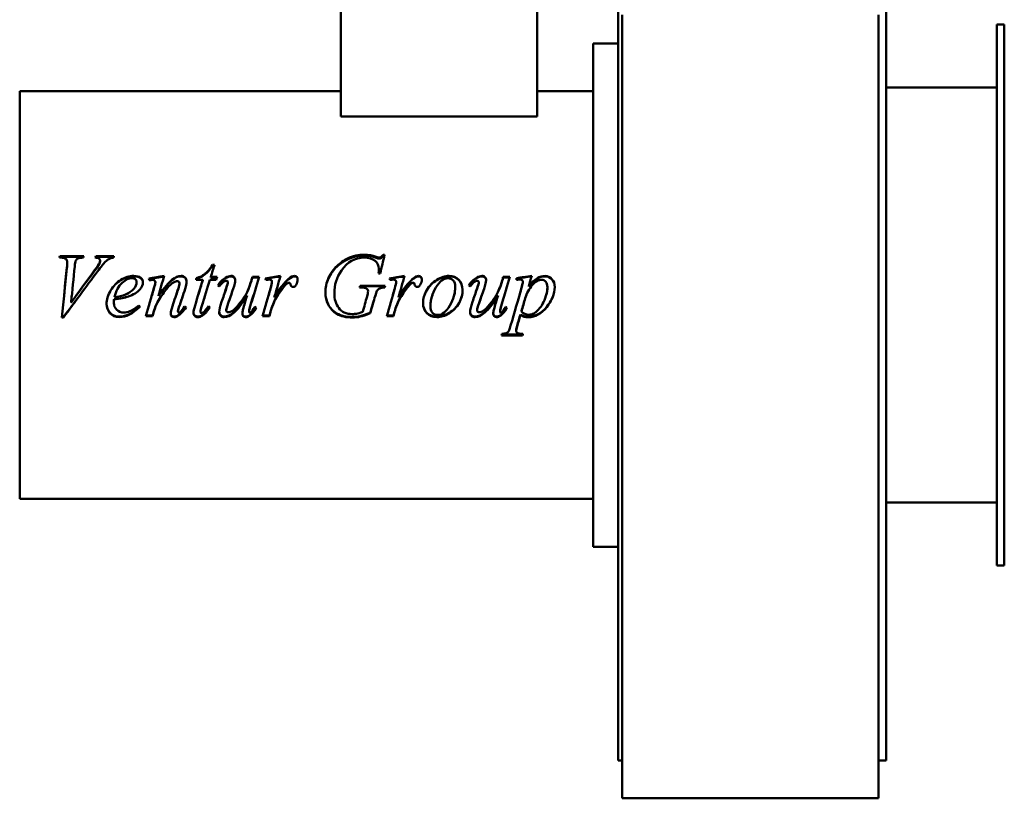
# Model space of a CAD drawing. Header units: millimetres. Extents: x 224 to 616, y 64 to 531.
# Tile 1 of 2: x 224 to 616, y 64 to 373. Entities that reach past the tile are written whole.
import ezdxf

# ---------------------------------------------------------------- set-up
doc = ezdxf.new("R2010")
doc.units = ezdxf.units.MM
doc.header["$LTSCALE"] = 2
doc.layers.add('Widoczne (ISO)', color=7, linetype='Continuous', lineweight=50)

msp = doc.modelspace()

# ---------------------------------------------------------------- linework, layer by layer
at = {"layer": 'Widoczne (ISO)'}
for p, q in [((462.25, 396), (462.25, 78.5)), ((568.75, 397.41), (568.75, 78.5)), ((351.95, 334.5), (351.95, 382)), ((429.95, 334.5), (429.95, 382)), ((463.75, 259), (463.75, 374.84)), ((565.75, 259), (565.75, 374.84)), ((612.75, 371), (612.75, 156)), ((612.75, 371), (615.75, 371)), ((615.75, 371), (615.75, 156)), ((452.25, 363.5), (452.25, 163.5)), ((452.25, 363.5), (462.25, 363.5)), ((568.75, 346), (612.75, 346)), ((224.25, 344.5), (224.25, 182.5)), ((351.95, 344.5), (224.25, 344.5)), ((452.25, 344.5), (429.95, 344.5)), ((429.95, 334.5), (351.95, 334.5)), ((240.69, 278.37), (240.04, 278.37)), ((240.22, 279.01), (249.71, 279.01)), ((240.22, 278.62), (240.22, 279.01)), ((240.22, 278.62), (249.59, 278.62)), ((254.53, 279.01), (261.73, 279.01)), ((254.53, 278.62), (254.53, 279.01)), ((254.53, 278.62), (261.62, 278.62)), ((365.93, 278.32), (365.93, 278.7)), ((368.71, 279.54), (369.36, 279.54)), ((368.71, 279.15), (368.71, 279.54)), ((368.71, 279.15), (369.26, 279.15)), ((243.14, 276.21), (243.14, 276.54)), ((255.99, 275.87), (255.99, 276.19)), ((256.24, 276.8), (256.24, 277.14)), ((300.91, 275.49), (301.69, 275.49)), ((300.91, 275.19), (300.91, 275.49)), ((300.91, 275.19), (301.6, 275.19)), ((294.53, 270.1), (294.53, 270.27)), ((300.26, 270.7), (302.71, 270.7)), ((300.26, 270.52), (300.26, 270.7)), ((300.26, 270.52), (302.66, 270.52)), ((306.08, 270.18), (306.08, 270.35)), ((316.77, 270.7), (319.46, 270.7)), ((316.77, 270.52), (316.77, 270.7)), ((316.77, 270.52), (319.4, 270.52)), ((367.57, 272.07), (366.93, 272.07)), ((367.08, 273.75), (367.08, 274.01)), ((405.83, 270.18), (405.83, 270.35)), ((416.51, 270.7), (419.2, 270.7)), ((416.51, 270.52), (416.51, 270.7)), ((416.51, 270.52), (419.15, 270.52)), ((421.79, 270.21), (421.79, 269.53)), ((270.75, 268.44), (270.75, 268.57)), ((278.2, 268.46), (278.2, 268.59)), ((287.79, 268.12), (287.79, 268.24)), ((297.06, 269.57), (294.36, 269.57)), ((297.06, 269.42), (297.06, 269.57)), ((302.42, 269.57), (299.91, 269.57)), ((307.04, 268.54), (307.04, 268.67)), ((316.36, 269.09), (316.36, 269.23)), ((324.57, 268.69), (324.57, 268.82)), ((359.89, 266.47), (359.4, 266.47)), ((359.59, 267.16), (369.55, 267.16)), ((359.59, 267.07), (359.59, 267.16)), ((359.59, 267.07), (369.53, 267.07)), ((373.93, 268.69), (373.93, 268.82)), ((406.79, 268.54), (406.79, 268.67)), ((416.1, 269.09), (416.1, 269.23)), ((424.34, 268.52), (424.34, 268.65)), ((426.65, 266.95), (426.65, 267.04)), ((266.28, 263.67), (266.28, 263.67)), ((267.46, 262.94), (267.46, 262.93)), ((277.63, 266.13), (277.63, 266.2)), ((279.4, 263.15), (279.4, 263.14)), ((314.69, 263.28), (314.69, 263.28)), ((324, 266.04), (324, 266.1)), ((365.36, 262.37), (365.36, 262.34)), ((373.36, 266.04), (373.36, 266.1)), ((374.93, 262.85), (374.92, 262.86)), ((374.93, 262.86), (374.93, 262.87)), ((414.44, 263.28), (414.44, 263.28)), ((261.69, 260.4), (261.69, 260.32)), ((261.79, 261.83), (261.79, 261.79)), ((296.69, 259.27), (296.69, 259.16)), ((324.97, 259.84), (324.97, 259.75)), ((374.32, 259.84), (374.32, 259.75)), ((425.28, 262.29), (425.28, 262.26)), ((463.75, 259), (463.75, 63.5)), ((565.75, 259), (565.75, 63.5)), ((241.67, 254.57), (241.02, 254.57)), ((241.67, 254.79), (241.05, 254.79)), ((241.67, 254.79), (241.67, 254.57)), ((277.08, 255.12), (274.44, 255.12)), ((277.08, 255.32), (274.5, 255.32)), ((277.08, 255.32), (277.08, 255.12)), ((277.95, 258.16), (277.95, 258.03)), ((287.18, 257.23), (287.18, 257.07)), ((296.1, 257.02), (296.1, 256.85)), ((296.93, 255.53), (296.93, 255.33)), ((306.4, 257.57), (306.4, 257.42)), ((315.5, 257.15), (315.5, 256.99)), ((315.75, 255.51), (315.75, 255.31)), ((323.55, 255.12), (320.85, 255.12)), ((323.55, 255.32), (320.91, 255.32)), ((323.55, 255.32), (323.55, 255.12)), ((324.12, 257.5), (324.12, 257.34)), ((363.59, 256.47), (363.59, 256.29)), ((372.91, 255.12), (370.2, 255.12)), ((372.91, 255.32), (370.26, 255.32)), ((372.91, 255.32), (372.91, 255.12)), ((373.48, 257.5), (373.48, 257.34)), ((406.14, 257.57), (406.14, 257.42)), ((415.24, 257.15), (415.24, 256.99)), ((415.5, 255.51), (415.5, 255.31)), ((423.36, 255.76), (423.36, 255.57)), ((423.77, 257.13), (423.77, 256.97)), ((424.18, 247.46), (415.85, 247.46)), ((424.18, 247.86), (415.96, 247.86)), ((421.65, 249.66), (421.65, 249.31)), ((424.18, 247.86), (424.18, 247.46)), ((452.25, 182.5), (224.25, 182.5)), ((568.75, 181), (612.75, 181)), ((452.25, 163.5), (462.25, 163.5)), ((612.75, 156), (615.75, 156)), ((463.75, 78.5), (462.25, 78.5)), ((565.75, 78.5), (568.75, 78.5)), ((463.75, 63.5), (465.25, 63.5)), ((465.25, 63.5), (465.25, 63.5)), ((466.25, 63.5), (465.25, 63.5)), ((466.25, 63.5), (563.25, 63.5)), ((564.25, 63.5), (563.25, 63.5)), ((564.25, 63.5), (565.75, 63.5))]:
    msp.add_line(p, q, dxfattribs=at)
for points in [[(240.04, 278.37), (240.1, 278.58), (240.16, 278.79), (240.22, 279.01)], [(240.15, 278.37), (240.17, 278.45), (240.2, 278.54), (240.22, 278.62)], [(249.71, 279.01), (249.65, 278.79), (249.58, 278.58), (249.51, 278.37)], [(254.32, 278.37), (254.39, 278.58), (254.46, 278.79), (254.53, 279.01)], [(254.44, 278.36), (254.47, 278.45), (254.5, 278.54), (254.53, 278.62)], [(261.55, 278.37), (260.98, 278.32), (260.52, 278.21), (260.18, 278.04)], [(261.73, 279.01), (261.67, 278.79), (261.61, 278.58), (261.55, 278.37)], [(361.26, 278.37), (357.55, 278.37), (354.51, 276.69), (352.16, 273.27)], [(354.61, 278.04), (356.73, 279.05), (358.95, 279.54), (361.26, 279.54)], [(354.61, 277.68), (356.73, 278.66), (358.95, 279.15), (361.26, 279.15)], [(361.26, 279.54), (362.97, 279.54), (364.53, 279.26), (365.93, 278.7)], [(361.26, 279.15), (362.97, 279.15), (364.53, 278.87), (365.93, 278.32)], [(365.93, 278.7), (366.49, 278.48), (366.9, 278.37), (367.16, 278.37)], [(365.93, 278.32), (366.49, 278.11), (366.9, 278), (367.16, 278)], [(369.36, 279.54), (368.76, 277.07), (368.17, 274.58), (367.57, 272.07)], [(241.02, 254.57), (241.68, 261.19), (242.34, 267.9), (243, 274.5)], [(241.91, 263.5), (242.28, 267.09), (242.64, 270.68), (243, 274.23)], [(243, 274.5), (243.1, 275.51), (243.14, 276.19), (243.14, 276.54)], [(243, 274.23), (243.1, 275.21), (243.14, 275.87), (243.14, 276.21)], [(246.12, 274.85), (245.65, 270.12), (245.17, 265.34), (244.69, 260.57)], [(246.48, 277.04), (246.36, 276.78), (246.24, 276.05), (246.12, 274.85)], [(254.06, 273.33), (255.08, 274.71), (255.72, 275.66), (255.99, 276.19)], [(254.06, 273.09), (255.08, 274.43), (255.72, 275.36), (255.99, 275.87)], [(255.99, 276.19), (256.16, 276.55), (256.24, 276.86), (256.24, 277.14)], [(255.99, 275.87), (256.16, 276.23), (256.24, 276.53), (256.24, 276.8)], [(301.69, 275.49), (301.21, 273.9), (300.74, 272.3), (300.26, 270.7)], [(255.18, 272.9), (250.68, 266.82), (246.17, 260.66), (241.67, 254.57)], [(244.69, 260.57), (247.82, 264.83), (250.94, 269.1), (254.06, 273.33)], [(246.84, 263.5), (249.25, 266.71), (251.66, 269.91), (254.06, 273.09)], [(275.59, 270.02), (277.63, 270.38), (279.66, 270.75), (281.69, 271.11)], [(275.63, 269.86), (277.63, 270.21), (279.63, 270.56), (281.63, 270.91)], [(281.69, 271.11), (280.93, 268.46), (280.16, 265.8), (279.4, 263.14)], [(294.36, 269.57), (294.42, 269.8), (294.48, 270.04), (294.53, 270.27)], [(302.71, 270.7), (302.61, 270.32), (302.51, 269.95), (302.42, 269.57)], [(303.02, 267.34), (303.99, 268.71), (305.01, 269.71), (306.08, 270.35)], [(303.07, 267.3), (304.02, 268.61), (305.03, 269.57), (306.08, 270.18)], [(306.08, 270.35), (306.91, 270.86), (307.67, 271.11), (308.36, 271.11)], [(306.08, 270.18), (306.91, 270.68), (307.67, 270.92), (308.36, 270.92)], [(319.46, 270.7), (318.38, 267.15), (317.3, 263.57), (316.22, 260.01)], [(316.36, 269.23), (316.5, 269.72), (316.63, 270.21), (316.77, 270.7)], [(316.36, 269.09), (316.5, 269.57), (316.63, 270.05), (316.77, 270.52)], [(321.89, 270.13), (323.91, 270.46), (325.93, 270.79), (327.95, 271.11)], [(321.94, 269.98), (323.93, 270.29), (325.91, 270.6), (327.89, 270.91)], [(327.95, 271.11), (327.12, 268.25), (326.3, 265.38), (325.48, 262.51)], [(331.14, 269.92), (332.11, 270.71), (332.89, 271.11), (333.5, 271.11)], [(331.14, 269.76), (332.11, 270.54), (332.89, 270.92), (333.5, 270.92)], [(352.16, 273.27), (350.29, 270.58), (349.36, 267.53), (349.36, 264.16)], [(366.93, 272.07), (367.03, 272.95), (367.08, 273.6), (367.08, 274.01)], [(366.95, 272.07), (367.04, 272.82), (367.08, 273.38), (367.08, 273.75)], [(371.24, 270.13), (373.26, 270.46), (375.28, 270.79), (377.3, 271.11)], [(371.3, 269.98), (373.28, 270.29), (375.26, 270.6), (377.24, 270.91)], [(377.3, 271.11), (376.48, 268.25), (375.65, 265.38), (374.83, 262.51)], [(380.5, 269.92), (381.46, 270.71), (382.25, 271.11), (382.85, 271.11)], [(380.5, 269.76), (381.46, 270.54), (382.25, 270.92), (382.85, 270.92)], [(402.77, 267.34), (403.74, 268.71), (404.76, 269.71), (405.83, 270.35)], [(402.81, 267.3), (403.77, 268.61), (404.77, 269.57), (405.83, 270.18)], [(405.83, 270.35), (406.65, 270.86), (407.41, 271.11), (408.1, 271.11)], [(405.83, 270.18), (406.65, 270.68), (407.41, 270.92), (408.1, 270.92)], [(419.2, 270.7), (418.12, 267.15), (417.04, 263.57), (415.97, 260.01)], [(416.1, 269.23), (416.24, 269.72), (416.38, 270.21), (416.51, 270.7)], [(416.1, 269.09), (416.24, 269.57), (416.38, 270.05), (416.51, 270.52)], [(421.79, 270.21), (423.8, 270.51), (425.82, 270.81), (427.83, 271.11)], [(421.79, 270.05), (423.78, 270.34), (425.78, 270.63), (427.77, 270.91)], [(427.83, 271.11), (427.44, 269.76), (427.04, 268.4), (426.65, 267.04)], [(273.26, 268.55), (273.26, 267.57), (272.86, 266.64), (272.06, 265.75)], [(275.75, 269.37), (275.7, 269.59), (275.65, 269.8), (275.59, 270.02)], [(276.4, 269.47), (276.18, 269.44), (275.97, 269.4), (275.75, 269.37)], [(277.12, 269.55), (276.99, 269.55), (276.75, 269.52), (276.4, 269.47)], [(277.63, 266.2), (278.01, 267.52), (278.2, 268.32), (278.2, 268.59)], [(277.63, 266.13), (278.01, 267.42), (278.2, 268.2), (278.2, 268.46)], [(286.93, 269.04), (286.57, 269.04), (286.14, 268.9), (285.63, 268.61)], [(287.34, 266.18), (287.64, 267.07), (287.79, 267.75), (287.79, 268.24)], [(287.34, 266.11), (287.64, 266.98), (287.79, 267.65), (287.79, 268.12)], [(290.61, 268.8), (290.61, 268.1), (290.42, 267.17), (290.04, 266)], [(293.97, 259.34), (295, 262.75), (296.03, 266.16), (297.06, 269.57)], [(294.4, 269.57), (294.44, 269.75), (294.49, 269.92), (294.53, 270.1)], [(295.23, 263.5), (295.84, 265.48), (296.45, 267.45), (297.06, 269.42)], [(299.91, 269.57), (298.83, 266.11), (297.76, 262.63), (296.69, 259.16)], [(303.57, 266.94), (303.39, 267.07), (303.21, 267.21), (303.02, 267.34)], [(306.38, 266.22), (306.82, 267.53), (307.04, 268.34), (307.04, 268.67)], [(306.38, 266.15), (306.82, 267.43), (307.04, 268.22), (307.04, 268.54)], [(309.97, 269.35), (309.97, 268.71), (309.69, 267.58), (309.14, 265.96)], [(322.12, 269.49), (322.04, 269.7), (321.97, 269.92), (321.89, 270.13)], [(323.42, 269.65), (323.18, 269.65), (322.75, 269.59), (322.12, 269.49)], [(324.32, 269.37), (324.08, 269.55), (323.78, 269.65), (323.42, 269.65)], [(324, 266.1), (324.38, 267.38), (324.57, 268.29), (324.57, 268.82)], [(324, 266.04), (324.38, 267.29), (324.57, 268.17), (324.57, 268.69)], [(324.57, 268.82), (324.57, 269.05), (324.49, 269.23), (324.32, 269.37)], [(325.48, 262.51), (327.57, 266.04), (329.46, 268.51), (331.14, 269.92)], [(326.07, 263.5), (327.93, 266.43), (329.62, 268.52), (331.14, 269.76)], [(329.44, 266.89), (328.46, 265.74), (327.39, 264.24), (326.24, 262.4)], [(330.83, 268.28), (330.51, 268.11), (330.05, 267.64), (329.44, 266.89)], [(331.4, 268.41), (331.19, 268.41), (331, 268.37), (330.83, 268.28)], [(331.73, 268.28), (331.64, 268.37), (331.53, 268.41), (331.4, 268.41)], [(331.89, 267.83), (331.86, 268.05), (331.81, 268.2), (331.73, 268.28)], [(334.16, 267.55), (333.89, 267.02), (333.48, 266.75), (332.95, 266.75)], [(334.77, 269.76), (334.77, 268.99), (334.57, 268.26), (334.16, 267.55)], [(359.4, 266.47), (359.46, 266.7), (359.53, 266.93), (359.59, 267.16)], [(359.42, 266.47), (359.48, 266.67), (359.53, 266.87), (359.59, 267.07)], [(362.3, 265.96), (361.8, 266.3), (361, 266.47), (359.89, 266.47)], [(369.55, 267.16), (369.5, 266.93), (369.44, 266.7), (369.38, 266.47)], [(371.48, 269.49), (371.4, 269.7), (371.32, 269.92), (371.24, 270.13)], [(372.77, 269.65), (372.53, 269.65), (372.1, 269.59), (371.48, 269.49)], [(373.67, 269.37), (373.44, 269.55), (373.14, 269.65), (372.77, 269.65)], [(373.36, 266.1), (373.74, 267.38), (373.93, 268.29), (373.93, 268.82)], [(373.36, 266.04), (373.74, 267.29), (373.93, 268.17), (373.93, 268.69)], [(373.93, 268.82), (373.93, 269.05), (373.84, 269.23), (373.67, 269.37)], [(374.83, 262.51), (376.92, 266.04), (378.81, 268.51), (380.5, 269.92)], [(375.43, 263.5), (377.28, 266.43), (378.97, 268.52), (380.5, 269.76)], [(378.79, 266.89), (377.81, 265.74), (376.74, 264.24), (375.59, 262.4)], [(380.18, 268.28), (379.87, 268.11), (379.4, 267.64), (378.79, 266.89)], [(380.75, 268.41), (380.54, 268.41), (380.35, 268.37), (380.18, 268.28)], [(381.08, 268.28), (380.99, 268.37), (380.88, 268.41), (380.75, 268.41)], [(381.24, 267.83), (381.21, 268.05), (381.16, 268.2), (381.08, 268.28)], [(383.51, 267.55), (383.24, 267.02), (382.83, 266.75), (382.3, 266.75)], [(384.12, 269.76), (384.12, 268.99), (383.92, 268.26), (383.51, 267.55)], [(397.02, 263.5), (397.3, 264.57), (397.44, 265.65), (397.44, 266.73)], [(397.44, 266.73), (397.44, 266.74), (397.44, 266.75), (397.44, 266.76)], [(403.32, 266.94), (403.14, 267.07), (402.95, 267.21), (402.77, 267.34)], [(406.12, 266.22), (406.57, 267.53), (406.79, 268.34), (406.79, 268.67)], [(406.12, 266.15), (406.57, 267.43), (406.79, 268.22), (406.79, 268.54)], [(409.71, 269.35), (409.71, 268.71), (409.44, 267.58), (408.89, 265.96)], [(419.46, 251.36), (420.95, 256.48), (422.44, 261.66), (423.93, 266.83)], [(423.22, 269.65), (422.88, 269.65), (422.4, 269.61), (421.79, 269.53)], [(422.97, 263.5), (423.29, 264.58), (423.61, 265.67), (423.93, 266.74)], [(423.93, 266.83), (424.2, 267.81), (424.34, 268.41), (424.34, 268.65)], [(423.93, 266.74), (424.2, 267.7), (424.34, 268.29), (424.34, 268.52)], [(433.62, 263.5), (433.93, 264.54), (434.08, 265.56), (434.08, 266.57)], [(434.08, 266.57), (434.08, 266.58), (434.08, 266.59), (434.08, 266.61)], [(248.25, 263.5), (246.06, 260.59), (243.87, 257.68), (241.67, 254.79)], [(244.98, 263.5), (244.89, 262.55), (244.79, 261.6), (244.69, 260.65)], [(267.46, 262.94), (266.11, 262.47), (264.22, 262.1), (261.79, 261.83)], [(267.46, 262.93), (266.11, 262.44), (264.22, 262.06), (261.79, 261.79)], [(261.91, 262.65), (263.7, 262.85), (265.16, 263.19), (266.28, 263.67)], [(262.15, 263.5), (262.07, 263.24), (261.98, 262.96), (261.91, 262.67)], [(261.91, 262.67), (261.91, 262.67), (261.91, 262.67), (261.91, 262.67)], [(265.86, 263.5), (266.01, 263.56), (266.15, 263.61), (266.28, 263.67)], [(272.06, 265.75), (271.02, 264.59), (269.48, 263.64), (267.46, 262.93)], [(268.88, 263.5), (268.43, 263.3), (267.96, 263.11), (267.46, 262.94)], [(274.44, 255.12), (275.5, 258.8), (276.57, 262.5), (277.63, 266.2)], [(276.86, 263.5), (277.11, 264.38), (277.37, 265.26), (277.63, 266.13)], [(279.5, 263.5), (279.47, 263.39), (279.43, 263.27), (279.4, 263.15)], [(279.4, 263.15), (279.4, 263.15), (279.4, 263.15), (279.4, 263.16)], [(280.84, 263.5), (280.39, 262.85), (279.93, 262.14), (279.46, 261.37)], [(284.99, 259.07), (285.77, 261.43), (286.55, 263.81), (287.34, 266.18)], [(286.45, 263.5), (286.75, 264.37), (287.04, 265.24), (287.34, 266.11)], [(290.04, 266), (289.23, 263.54), (288.41, 261.07), (287.59, 258.62)], [(289.22, 263.5), (288.67, 261.91), (288.13, 260.32), (287.59, 258.74)], [(298.03, 263.5), (297.59, 262.09), (297.14, 260.68), (296.69, 259.27)], [(304.53, 260.75), (305.15, 262.57), (305.76, 264.4), (306.38, 266.22)], [(305.46, 263.5), (305.77, 264.39), (306.07, 265.27), (306.38, 266.15)], [(309.14, 265.96), (308.5, 264.08), (307.85, 262.2), (307.2, 260.32)], [(308.3, 263.5), (307.93, 262.47), (307.57, 261.43), (307.2, 260.4)], [(313.02, 257.68), (313.22, 258.48), (313.78, 260.35), (314.69, 263.28)], [(317.28, 263.5), (316.93, 262.37), (316.57, 261.23), (316.22, 260.09)], [(320.85, 255.12), (321.9, 258.76), (322.95, 262.44), (324, 266.1)], [(323.26, 263.5), (323.51, 264.35), (323.76, 265.19), (324, 266.04)], [(326.24, 262.42), (325.74, 261.66), (325.32, 260.8), (324.97, 259.84)], [(326.24, 262.4), (325.74, 261.61), (325.32, 260.73), (324.97, 259.75)], [(325.76, 263.5), (325.66, 263.18), (325.57, 262.86), (325.48, 262.54)], [(325.48, 262.54), (325.48, 262.55), (325.48, 262.55), (325.49, 262.56)], [(326.95, 263.5), (326.72, 263.16), (326.48, 262.8), (326.24, 262.42)], [(349.36, 264.14), (349.36, 263.93), (349.36, 263.71), (349.38, 263.5)], [(360.63, 256.78), (361.21, 258.83), (361.8, 260.89), (362.38, 262.95)], [(362.75, 264.98), (362.75, 265.42), (362.6, 265.74), (362.3, 265.96)], [(362.38, 262.95), (362.63, 263.8), (362.75, 264.47), (362.75, 264.98)], [(362.53, 263.5), (362.68, 264.08), (362.75, 264.57), (362.75, 264.95)], [(362.75, 264.95), (362.75, 264.95), (362.75, 264.96), (362.75, 264.96)], [(365.36, 262.37), (364.77, 260.4), (364.18, 258.43), (363.59, 256.47)], [(365.36, 262.34), (364.77, 260.32), (364.18, 258.3), (363.59, 256.29)], [(366.32, 265.12), (366.12, 264.81), (365.8, 263.88), (365.36, 262.34)], [(365.71, 263.5), (365.6, 263.17), (365.48, 262.79), (365.36, 262.37)], [(370.2, 255.12), (371.25, 258.76), (372.31, 262.44), (373.36, 266.1)], [(372.61, 263.5), (372.86, 264.35), (373.11, 265.19), (373.36, 266.04)], [(375.59, 262.42), (375.1, 261.66), (374.67, 260.8), (374.32, 259.84)], [(375.59, 262.4), (375.1, 261.61), (374.67, 260.73), (374.32, 259.75)], [(375.11, 263.5), (375.02, 263.18), (374.92, 262.86), (374.83, 262.54)], [(374.83, 262.54), (374.83, 262.55), (374.84, 262.55), (374.84, 262.56)], [(376.3, 263.5), (376.07, 263.16), (375.83, 262.8), (375.59, 262.42)], [(388.33, 263.5), (387.8, 262.06), (387.53, 260.62), (387.53, 259.19)], [(404.28, 260.75), (404.89, 262.57), (405.51, 264.4), (406.12, 266.22)], [(405.21, 263.5), (405.51, 264.39), (405.82, 265.27), (406.12, 266.15)], [(408.89, 265.96), (408.24, 264.08), (407.59, 262.2), (406.95, 260.32)], [(408.04, 263.5), (407.68, 262.47), (407.31, 261.43), (406.95, 260.4)], [(412.77, 257.68), (412.97, 258.48), (413.52, 260.35), (414.44, 263.28)], [(417.02, 263.5), (416.67, 262.37), (416.32, 261.23), (415.97, 260.09)], [(425.7, 263.5), (425.55, 263.11), (425.4, 262.71), (425.28, 262.29)], [(244.69, 260.65), (244.69, 260.65), (244.7, 260.65), (244.7, 260.66)], [(261.79, 261.83), (261.72, 261.26), (261.69, 260.78), (261.69, 260.4)], [(261.79, 261.79), (261.72, 261.2), (261.69, 260.71), (261.69, 260.32)], [(271.96, 258.92), (269.18, 256.25), (266.53, 254.93), (264, 254.93)], [(272, 258.85), (269.21, 256.08), (266.54, 254.71), (264, 254.71)], [(271.65, 259.36), (271.77, 259.19), (271.89, 259.02), (272, 258.85)], [(279.46, 261.37), (278.85, 260.39), (278.35, 259.32), (277.95, 258.16)], [(279.46, 261.32), (278.85, 260.31), (278.35, 259.21), (277.95, 258.03)], [(284.3, 256.15), (284.3, 256.72), (284.53, 257.69), (284.99, 259.07)], [(287.59, 258.74), (287.32, 257.91), (287.18, 257.41), (287.18, 257.23)], [(287.59, 258.62), (287.32, 257.77), (287.18, 257.25), (287.18, 257.07)], [(290.32, 258.67), (289.29, 257.21), (288.33, 256.18), (287.42, 255.57)], [(290.38, 258.63), (289.33, 257.09), (288.34, 256.01), (287.42, 255.37)], [(288.02, 256.72), (288.57, 257.2), (289.17, 257.95), (289.83, 258.97)], [(289.83, 258.97), (290.01, 258.86), (290.19, 258.75), (290.38, 258.63)], [(293.36, 256.42), (293.36, 257.06), (293.56, 258.03), (293.97, 259.34)], [(296.69, 259.27), (296.3, 258.11), (296.1, 257.36), (296.1, 257.02)], [(296.69, 259.16), (296.3, 257.98), (296.1, 257.21), (296.1, 256.85)], [(299.79, 258.64), (298.79, 257.15), (297.84, 256.12), (296.93, 255.53)], [(299.85, 258.6), (298.83, 257.03), (297.85, 255.94), (296.93, 255.33)], [(297.57, 256.85), (297.82, 257.09), (298.38, 257.81), (299.26, 259.03)], [(299.26, 259.03), (299.46, 258.88), (299.65, 258.74), (299.85, 258.6)], [(303.59, 256.68), (303.59, 257.56), (303.91, 258.92), (304.53, 260.75)], [(307.2, 260.4), (306.67, 258.91), (306.4, 257.97), (306.4, 257.57)], [(307.2, 260.32), (306.67, 258.79), (306.4, 257.83), (306.4, 257.42)], [(316.22, 260.09), (315.74, 258.54), (315.5, 257.56), (315.5, 257.15)], [(316.22, 260.01), (315.74, 258.41), (315.5, 257.41), (315.5, 256.99)], [(318.21, 258.46), (317.41, 257.1), (316.59, 256.12), (315.75, 255.51)], [(318.26, 258.42), (317.45, 256.98), (316.61, 255.95), (315.75, 255.31)], [(317.73, 258.83), (317.91, 258.69), (318.08, 258.56), (318.26, 258.42)], [(324.97, 259.84), (324.47, 258.54), (324.19, 257.76), (324.12, 257.5)], [(324.97, 259.75), (324.47, 258.42), (324.19, 257.62), (324.12, 257.34)], [(374.32, 259.84), (373.82, 258.54), (373.54, 257.76), (373.48, 257.5)], [(374.32, 259.75), (373.82, 258.42), (373.54, 257.62), (373.48, 257.34)], [(387.53, 259.19), (387.53, 259.18), (387.53, 259.16), (387.53, 259.15)], [(403.34, 256.68), (403.34, 257.56), (403.65, 258.92), (404.28, 260.75)], [(406.95, 260.4), (406.41, 258.91), (406.14, 257.97), (406.14, 257.57)], [(406.95, 260.32), (406.41, 258.79), (406.14, 257.83), (406.14, 257.42)], [(415.97, 260.09), (415.48, 258.54), (415.24, 257.56), (415.24, 257.15)], [(415.97, 260.01), (415.48, 258.41), (415.24, 257.41), (415.24, 256.99)], [(417.95, 258.46), (417.16, 257.1), (416.34, 256.12), (415.5, 255.51)], [(418, 258.42), (417.19, 256.98), (416.36, 255.95), (415.5, 255.31)], [(417.48, 258.83), (417.65, 258.69), (417.83, 258.56), (418, 258.42)], [(425.28, 262.29), (424.78, 260.57), (424.27, 258.85), (423.77, 257.13)], [(425.28, 262.26), (424.78, 260.49), (424.27, 258.73), (423.77, 256.97)], [(277.95, 258.16), (277.66, 257.22), (277.37, 256.27), (277.08, 255.32)], [(277.95, 258.03), (277.66, 257.06), (277.37, 256.09), (277.08, 255.12)], [(287.42, 255.57), (286.76, 255.14), (286.18, 254.93), (285.67, 254.93)], [(287.42, 255.37), (286.76, 254.93), (286.18, 254.71), (285.67, 254.71)], [(287.57, 256.5), (287.69, 256.5), (287.84, 256.57), (288.02, 256.72)], [(296.93, 255.53), (296.31, 255.13), (295.68, 254.93), (295.04, 254.93)], [(296.93, 255.33), (296.31, 254.92), (295.68, 254.71), (295.04, 254.71)], [(296.53, 256.27), (296.8, 256.27), (297.14, 256.46), (297.57, 256.85)], [(312.79, 256.09), (312.79, 256.5), (312.87, 257.02), (313.02, 257.68)], [(315.75, 255.51), (315.19, 255.12), (314.64, 254.93), (314.1, 254.93)], [(315.75, 255.31), (315.19, 254.91), (314.64, 254.71), (314.1, 254.71)], [(324.12, 257.5), (323.93, 256.77), (323.74, 256.05), (323.55, 255.32)], [(324.12, 257.34), (323.93, 256.6), (323.74, 255.86), (323.55, 255.12)], [(373.48, 257.5), (373.29, 256.77), (373.1, 256.05), (372.91, 255.32)], [(373.48, 257.34), (373.29, 256.6), (373.1, 255.86), (372.91, 255.12)], [(412.53, 256.09), (412.53, 256.5), (412.61, 257.02), (412.77, 257.68)], [(415.5, 255.51), (414.93, 255.12), (414.38, 254.93), (413.85, 254.93)], [(415.5, 255.31), (414.93, 254.91), (414.38, 254.71), (413.85, 254.71)], [(423.36, 255.76), (422.92, 254.28), (422.48, 252.81), (422.04, 251.34)], [(423.36, 255.57), (422.92, 254.05), (422.48, 252.54), (422.04, 251.03)], [(423.77, 256.97), (424.5, 256.11), (425.5, 255.68), (426.75, 255.68)], [(422.04, 251.34), (421.78, 250.49), (421.65, 249.93), (421.65, 249.66)], [(422.04, 251.03), (421.78, 250.16), (421.65, 249.58), (421.65, 249.31)], [(415.85, 247.46), (415.91, 247.68), (415.97, 247.89), (416.02, 248.1)], [(424.36, 248.1), (424.3, 247.89), (424.24, 247.68), (424.18, 247.46)], [(424.25, 248.1), (424.23, 248.02), (424.2, 247.94), (424.18, 247.86)]]:
    msp.add_open_spline(points, degree=3, dxfattribs=at)
for points, knots in [([(243.14, 276.54), (243.14, 277.06), (242.95, 277.5), (242.55, 277.85), (242.16, 278.2), (241.54, 278.37), (240.69, 278.37)], [0, 0, 0, 0, 1, 1, 1, 2, 2, 2, 2]), ([(249.51, 278.37), (248.48, 278.36), (247.78, 278.25), (247.4, 278.05), (247.02, 277.85), (246.71, 277.52), (246.48, 277.04)], [0, 0, 0, 0, 1, 1, 1, 2, 2, 2, 2]), ([(256.24, 277.14), (256.24, 277.44), (256.11, 277.71), (255.84, 277.95), (255.57, 278.18), (255.06, 278.32), (254.32, 278.37)], [0, 0, 0, 0, 1, 1, 1, 2, 2, 2, 2]), ([(260.18, 278.04), (259.53, 277.73), (258.88, 277.27), (258.24, 276.66), (257.6, 276.05), (256.58, 274.8), (255.18, 272.9)], [0, 0, 0, 0, 1, 1, 1, 2, 2, 2, 2]), ([(345.79, 264.4), (345.79, 266.47), (346.22, 268.45), (347.09, 270.31), (347.96, 272.17), (349.05, 273.74), (350.36, 275.02), (351.67, 276.3), (353.08, 277.31), (354.61, 278.04)], [0, 0, 0, 0, 1, 1, 1, 2, 2, 2, 3, 3, 3, 3]), ([(367.08, 274.01), (367.08, 275.17), (366.57, 276.18), (365.53, 277.06), (364.5, 277.93), (363.08, 278.37), (361.26, 278.37)], [0, 0, 0, 0, 1, 1, 1, 2, 2, 2, 2]), ([(367.16, 278.37), (367.45, 278.37), (367.7, 278.44), (367.91, 278.57), (368.12, 278.71), (368.38, 279.03), (368.71, 279.54)], [0, 0, 0, 0, 1, 1, 1, 2, 2, 2, 2]), ([(367.16, 278), (367.45, 278), (367.7, 278.07), (367.91, 278.2), (368.12, 278.33), (368.38, 278.65), (368.71, 279.15)], [0, 0, 0, 0, 1, 1, 1, 2, 2, 2, 2]), ([(294.53, 270.27), (295.84, 270.62), (296.95, 271.15), (297.85, 271.85), (298.75, 272.55), (299.77, 273.77), (300.91, 275.49)], [0, 0, 0, 0, 1, 1, 1, 2, 2, 2, 2]), ([(294.53, 270.1), (295.84, 270.45), (296.95, 270.96), (297.85, 271.65), (298.75, 272.33), (299.77, 273.52), (300.91, 275.19)], [0, 0, 0, 0, 1, 1, 1, 2, 2, 2, 2]), ([(345.79, 264.39), (345.79, 266.41), (346.23, 268.33), (347.09, 270.14), (347.96, 271.96), (349.05, 273.49), (350.36, 274.74), (351.67, 275.99), (353.08, 276.97), (354.61, 277.68)], [0.001992, 0.001992, 0.001992, 0.001992, 1, 1, 1, 2, 2, 2, 3, 3, 3, 3]), ([(258.79, 259.91), (258.79, 261.67), (259.33, 263.47), (260.42, 265.31), (261.5, 267.14), (262.86, 268.57), (264.5, 269.59), (266.15, 270.6), (267.83, 271.11), (269.57, 271.11)], [0, 0, 0, 0, 1, 1, 1, 2, 2, 2, 3, 3, 3, 3]), ([(259.52, 263.5), (259.76, 264.09), (260.06, 264.67), (260.42, 265.26), (261.5, 267.05), (262.86, 268.44), (264.5, 269.44), (266.15, 270.43), (267.83, 270.92), (269.57, 270.92)], [0.670473, 0.670473, 0.670473, 0.670473, 1, 1, 1, 2, 2, 2, 3, 3, 3, 3]), ([(268.91, 270.23), (267.67, 270.23), (266.35, 269.59), (264.97, 268.32), (263.58, 267.04), (262.56, 265.15), (261.91, 262.65)], [0, 0, 0, 0, 1, 1, 1, 2, 2, 2, 2]), ([(270.75, 268.57), (270.75, 269.07), (270.59, 269.47), (270.27, 269.77), (269.95, 270.08), (269.5, 270.23), (268.91, 270.23)], [0, 0, 0, 0, 1, 1, 1, 2, 2, 2, 2]), ([(269.57, 271.11), (270.83, 271.11), (271.76, 270.86), (272.36, 270.35), (272.96, 269.84), (273.26, 269.24), (273.26, 268.55)], [0, 0, 0, 0, 1, 1, 1, 2, 2, 2, 2]), ([(269.57, 270.92), (270.83, 270.92), (271.76, 270.68), (272.36, 270.18), (272.94, 269.7), (273.24, 269.13), (273.26, 268.48)], [0, 0, 0, 0, 1, 1, 1, 1.972692, 1.972692, 1.972692, 1.972692]), ([(279.4, 263.14), (281.75, 266.4), (283.55, 268.54), (284.81, 269.57), (286.06, 270.6), (287.27, 271.11), (288.44, 271.11)], [0, 0, 0, 0, 1, 1, 1, 2, 2, 2, 2]), ([(279.66, 263.5), (281.88, 266.48), (283.6, 268.45), (284.81, 269.42), (286.06, 270.42), (287.27, 270.92), (288.44, 270.92)], [0.037632, 0.037632, 0.037632, 0.037632, 1, 1, 1, 2, 2, 2, 2]), ([(288.44, 271.11), (289.06, 271.11), (289.58, 270.9), (290, 270.47), (290.41, 270.04), (290.61, 269.48), (290.61, 268.8)], [0, 0, 0, 0, 1, 1, 1, 2, 2, 2, 2]), ([(288.44, 270.92), (289.06, 270.92), (289.58, 270.71), (290, 270.29), (290.39, 269.89), (290.6, 269.37), (290.61, 268.73)], [0, 0, 0, 0, 1, 1, 1, 1.968832, 1.968832, 1.968832, 1.968832]), ([(308.36, 271.11), (308.83, 271.11), (309.21, 270.94), (309.51, 270.61), (309.82, 270.28), (309.97, 269.86), (309.97, 269.35)], [0, 0, 0, 0, 1, 1, 1, 2, 2, 2, 2]), ([(308.36, 270.92), (308.83, 270.92), (309.21, 270.76), (309.51, 270.44), (309.8, 270.13), (309.95, 269.74), (309.96, 269.28)], [0, 0, 0, 0, 1, 1, 1, 1.950768, 1.950768, 1.950768, 1.950768]), ([(333.5, 271.11), (333.89, 271.11), (334.2, 271), (334.43, 270.77), (334.66, 270.54), (334.77, 270.21), (334.77, 269.76)], [0, 0, 0, 0, 1, 1, 1, 2, 2, 2, 2]), ([(333.5, 270.92), (333.89, 270.92), (334.2, 270.81), (334.43, 270.59), (334.64, 270.38), (334.76, 270.07), (334.77, 269.67)], [0, 0, 0, 0, 1, 1, 1, 1.948674, 1.948674, 1.948674, 1.948674]), ([(382.85, 271.11), (383.24, 271.11), (383.55, 271), (383.78, 270.77), (384.01, 270.54), (384.12, 270.21), (384.12, 269.76)], [0, 0, 0, 0, 1, 1, 1, 2, 2, 2, 2]), ([(382.85, 270.92), (383.24, 270.92), (383.55, 270.81), (383.78, 270.59), (384, 270.38), (384.11, 270.07), (384.12, 269.67)], [0, 0, 0, 0, 1, 1, 1, 1.948674, 1.948674, 1.948674, 1.948674]), ([(384.63, 260.24), (384.63, 261.98), (385.13, 263.72), (386.13, 265.46), (387.13, 267.21), (388.47, 268.59), (390.13, 269.6), (391.8, 270.61), (393.41, 271.11), (394.97, 271.11)], [0, 0, 0, 0, 1, 1, 1, 2, 2, 2, 3, 3, 3, 3]), ([(385.22, 263.5), (385.45, 264.14), (385.76, 264.78), (386.13, 265.42), (387.13, 267.12), (388.47, 268.46), (390.13, 269.45), (391.8, 270.43), (393.41, 270.92), (394.97, 270.92)], [0.625205, 0.625205, 0.625205, 0.625205, 1, 1, 1, 2, 2, 2, 3, 3, 3, 3]), ([(394.53, 270.19), (392.8, 270.19), (391.19, 268.96), (389.73, 266.47), (388.27, 263.99), (387.53, 261.53), (387.53, 259.08)], [0, 0, 0, 0, 1, 1, 1, 2, 2, 2, 2]), ([(397.44, 266.81), (397.44, 267.9), (397.17, 268.74), (396.63, 269.32), (396.1, 269.9), (395.4, 270.19), (394.53, 270.19)], [0, 0, 0, 0, 1, 1, 1, 2, 2, 2, 2]), ([(394.97, 271.11), (396.53, 271.11), (397.82, 270.6), (398.83, 269.58), (399.83, 268.55), (400.34, 267.23), (400.34, 265.59)], [0, 0, 0, 0, 1, 1, 1, 2, 2, 2, 2]), ([(394.97, 270.92), (396.53, 270.92), (397.82, 270.42), (398.83, 269.43), (399.83, 268.43), (400.33, 267.15), (400.34, 265.56)], [0, 0, 0, 0, 1, 1, 1, 1.994989, 1.994989, 1.994989, 1.994989]), ([(408.1, 271.11), (408.57, 271.11), (408.96, 270.94), (409.26, 270.61), (409.56, 270.28), (409.71, 269.86), (409.71, 269.35)], [0, 0, 0, 0, 1, 1, 1, 2, 2, 2, 2]), ([(408.1, 270.92), (408.57, 270.92), (408.96, 270.76), (409.26, 270.44), (409.55, 270.13), (409.7, 269.74), (409.71, 269.28)], [0, 0, 0, 0, 1, 1, 1, 1.950768, 1.950768, 1.950768, 1.950768]), ([(426.65, 267.04), (427.93, 268.56), (429.08, 269.61), (430.08, 270.21), (431.09, 270.81), (432.12, 271.11), (433.18, 271.11)], [0, 0, 0, 0, 1, 1, 1, 2, 2, 2, 2]), ([(426.65, 266.95), (427.93, 268.43), (429.08, 269.46), (430.08, 270.05), (431.09, 270.63), (432.12, 270.92), (433.18, 270.92)], [0, 0, 0, 0, 1, 1, 1, 2, 2, 2, 2]), ([(433.18, 271.11), (434.23, 271.11), (435.12, 270.7), (435.87, 269.87), (436.61, 269.04), (436.99, 267.96), (436.99, 266.63)], [0, 0, 0, 0, 1, 1, 1, 2, 2, 2, 2]), ([(433.18, 270.92), (434.23, 270.92), (435.12, 270.52), (435.87, 269.71), (436.61, 268.91), (436.98, 267.87), (436.99, 266.59)], [0, 0, 0, 0, 1, 1, 1, 1.990944, 1.990944, 1.990944, 1.990944]), ([(266.28, 263.67), (267.77, 264.32), (268.89, 265.1), (269.63, 266), (270.38, 266.91), (270.75, 267.76), (270.75, 268.57)], [0, 0, 0, 0, 1, 1, 1, 2, 2, 2, 2]), ([(266.28, 263.67), (267.77, 264.3), (268.89, 265.06), (269.63, 265.94), (270.38, 266.82), (270.75, 267.66), (270.75, 268.44)], [0, 0, 0, 0, 1, 1, 1, 2, 2, 2, 2]), ([(278.2, 268.59), (278.2, 268.84), (278.1, 269.06), (277.89, 269.25), (277.68, 269.45), (277.42, 269.55), (277.12, 269.55)], [0, 0, 0, 0, 1, 1, 1, 2, 2, 2, 2]), ([(285.63, 268.61), (284.69, 268.09), (283.71, 267.22), (282.69, 265.99), (281.67, 264.77), (280.59, 263.21), (279.46, 261.32)], [0, 0, 0, 0, 1, 1, 1, 2, 2, 2, 2]), ([(287.79, 268.24), (287.79, 268.47), (287.7, 268.66), (287.53, 268.81), (287.36, 268.96), (287.16, 269.04), (286.93, 269.04)], [0, 0, 0, 0, 1, 1, 1, 2, 2, 2, 2]), ([(306.48, 269.18), (306.17, 269.18), (305.88, 269.09), (305.58, 268.91), (305.29, 268.74), (304.62, 268.08), (303.57, 266.94)], [0, 0, 0, 0, 1, 1, 1, 2, 2, 2, 2]), ([(307.04, 268.67), (307.04, 268.8), (306.99, 268.92), (306.87, 269.02), (306.75, 269.12), (306.62, 269.18), (306.48, 269.18)], [0, 0, 0, 0, 1, 1, 1, 2, 2, 2, 2]), ([(307.24, 256.68), (307.65, 256.68), (308.17, 256.87), (308.83, 257.26), (309.48, 257.64), (310.35, 258.5), (311.44, 259.85), (312.52, 261.19), (313.42, 262.46), (314.12, 263.63), (314.83, 264.81), (315.57, 266.68), (316.36, 269.23)], [0, 0, 0, 0, 1, 1, 1, 2, 2, 2, 3, 3, 3, 4, 4, 4, 4]), ([(314.05, 263.5), (314.07, 263.55), (314.1, 263.59), (314.12, 263.63), (314.83, 264.78), (315.57, 266.6), (316.36, 269.09)], [2.963983, 2.963983, 2.963983, 2.963983, 3, 3, 3, 4, 4, 4, 4]), ([(332.95, 266.75), (332.67, 266.75), (332.44, 266.84), (332.25, 267.01), (332.06, 267.19), (331.94, 267.46), (331.89, 267.83)], [0, 0, 0, 0, 1, 1, 1, 2, 2, 2, 2]), ([(369.38, 266.47), (368.46, 266.46), (367.8, 266.35), (367.39, 266.15), (366.98, 265.95), (366.62, 265.61), (366.32, 265.12)], [0, 0, 0, 0, 1, 1, 1, 2, 2, 2, 2]), ([(382.3, 266.75), (382.02, 266.75), (381.79, 266.84), (381.6, 267.01), (381.41, 267.19), (381.29, 267.46), (381.24, 267.83)], [0, 0, 0, 0, 1, 1, 1, 2, 2, 2, 2]), ([(390.53, 255.59), (392.21, 255.59), (393.78, 256.81), (395.24, 259.28), (396.7, 261.75), (397.44, 264.26), (397.44, 266.81)], [0, 0, 0, 0, 1, 1, 1, 2, 2, 2, 2]), ([(406.22, 269.18), (405.92, 269.18), (405.62, 269.09), (405.33, 268.91), (405.03, 268.74), (404.36, 268.08), (403.32, 266.94)], [0, 0, 0, 0, 1, 1, 1, 2, 2, 2, 2]), ([(406.79, 268.67), (406.79, 268.8), (406.73, 268.92), (406.61, 269.02), (406.5, 269.12), (406.36, 269.18), (406.22, 269.18)], [0, 0, 0, 0, 1, 1, 1, 2, 2, 2, 2]), ([(406.99, 256.68), (407.39, 256.68), (407.92, 256.87), (408.57, 257.26), (409.23, 257.64), (410.1, 258.5), (411.18, 259.85), (412.27, 261.19), (413.16, 262.46), (413.87, 263.63), (414.57, 264.81), (415.32, 266.68), (416.1, 269.23)], [0, 0, 0, 0, 1, 1, 1, 2, 2, 2, 3, 3, 3, 4, 4, 4, 4]), ([(413.79, 263.5), (413.82, 263.55), (413.84, 263.59), (413.87, 263.63), (414.57, 264.78), (415.32, 266.6), (416.1, 269.09)], [2.963983, 2.963983, 2.963983, 2.963983, 3, 3, 3, 4, 4, 4, 4]), ([(424.34, 268.65), (424.34, 268.96), (424.25, 269.21), (424.06, 269.38), (423.88, 269.56), (423.6, 269.65), (423.22, 269.65)], [0, 0, 0, 0, 1, 1, 1, 2, 2, 2, 2]), ([(431.89, 269.57), (430.59, 269.57), (429.31, 268.84), (428.04, 267.39), (426.78, 265.93), (425.85, 264.22), (425.28, 262.26)], [0, 0, 0, 0, 1, 1, 1, 2, 2, 2, 2]), ([(436.99, 266.63), (436.99, 264.03), (435.93, 261.39), (433.82, 258.71), (431.71, 256.04), (429.25, 254.71), (426.46, 254.71)], [0, 0, 0, 0, 1, 1, 1, 2, 2, 2, 2]), ([(426.75, 255.68), (427.38, 255.68), (428.01, 255.85), (428.65, 256.19), (429.29, 256.53), (429.92, 257.03), (430.53, 257.71), (431.15, 258.38), (431.7, 259.15), (432.19, 260.02), (432.68, 260.9), (433.12, 261.93), (433.5, 263.12), (433.89, 264.31), (434.08, 265.49), (434.08, 266.65)], [0, 0, 0, 0, 1, 1, 1, 2, 2, 2, 3, 3, 3, 4, 4, 4, 5, 5, 5, 5]), ([(434.08, 266.65), (434.08, 267.59), (433.86, 268.31), (433.43, 268.81), (432.99, 269.32), (432.48, 269.57), (431.89, 269.57)], [0, 0, 0, 0, 1, 1, 1, 2, 2, 2, 2]), ([(314.69, 263.28), (312.61, 260), (310.87, 257.75), (309.47, 256.53), (308.06, 255.31), (306.77, 254.71), (305.59, 254.71)], [0, 0, 0, 0, 1, 1, 1, 2, 2, 2, 2]), ([(314.69, 263.28), (312.61, 260.08), (310.87, 257.89), (309.47, 256.7), (308.06, 255.52), (306.77, 254.93), (305.59, 254.93)], [0, 0, 0, 0, 1, 1, 1, 2, 2, 2, 2]), ([(356.53, 254.57), (354.01, 254.57), (351.97, 255.04), (350.4, 255.99), (348.83, 256.93), (347.67, 258.18), (346.92, 259.74), (346.17, 261.3), (345.79, 262.85), (345.79, 264.4)], [0, 0, 0, 0, 1, 1, 1, 2, 2, 2, 3, 3, 3, 3]), ([(356.53, 254.79), (354.01, 254.79), (351.97, 255.25), (350.4, 256.17), (348.83, 257.09), (347.67, 258.31), (346.92, 259.83), (346.31, 261.06), (345.95, 262.29), (345.83, 263.5)], [0, 0, 0, 0, 1, 1, 1, 2, 2, 2, 2.807439, 2.807439, 2.807439, 2.807439]), ([(349.36, 264.16), (349.36, 261.93), (349.94, 259.99), (351.1, 258.37), (352.27, 256.75), (354.06, 255.94), (356.5, 255.94)], [0, 0, 0, 0, 1, 1, 1, 2, 2, 2, 2]), ([(400.34, 265.59), (400.34, 263.82), (399.87, 262.06), (398.93, 260.33), (397.99, 258.6), (396.68, 257.23), (395, 256.22), (393.33, 255.21), (391.7, 254.71), (390.12, 254.71)], [0, 0, 0, 0, 1, 1, 1, 2, 2, 2, 3, 3, 3, 3]), ([(400.12, 263.5), (399.89, 262.46), (399.5, 261.43), (398.93, 260.41), (397.99, 258.72), (396.68, 257.38), (395, 256.4), (393.33, 255.42), (391.7, 254.93), (390.12, 254.93)], [0.393537, 0.393537, 0.393537, 0.393537, 1, 1, 1, 2, 2, 2, 3, 3, 3, 3]), ([(414.44, 263.28), (412.36, 260), (410.62, 257.75), (409.21, 256.53), (407.81, 255.31), (406.51, 254.71), (405.34, 254.71)], [0, 0, 0, 0, 1, 1, 1, 2, 2, 2, 2]), ([(414.44, 263.28), (412.36, 260.08), (410.62, 257.89), (409.21, 256.7), (407.81, 255.52), (406.51, 254.93), (405.34, 254.93)], [0, 0, 0, 0, 1, 1, 1, 2, 2, 2, 2]), ([(436.48, 263.5), (435.98, 261.96), (435.09, 260.4), (433.82, 258.83), (431.71, 256.22), (429.25, 254.93), (426.46, 254.93)], [0.398361, 0.398361, 0.398361, 0.398361, 1, 1, 1, 2, 2, 2, 2]), ([(264, 254.93), (262.28, 254.93), (260.98, 255.45), (260.1, 256.5), (259.24, 257.55), (258.8, 258.7), (258.79, 259.96)], [0, 0, 0, 0, 1, 1, 1, 1.989637, 1.989637, 1.989637, 1.989637]), ([(264, 254.71), (262.28, 254.71), (260.98, 255.25), (260.1, 256.33), (259.23, 257.41), (258.79, 258.6), (258.79, 259.91)], [0, 0, 0, 0, 1, 1, 1, 2, 2, 2, 2]), ([(261.69, 260.32), (261.69, 259.27), (262.07, 258.38), (262.83, 257.65), (263.59, 256.91), (264.51, 256.54), (265.59, 256.54)], [0, 0, 0, 0, 1, 1, 1, 2, 2, 2, 2]), ([(265.59, 256.54), (266.46, 256.54), (267.29, 256.71), (268.08, 257.06), (268.88, 257.41), (270.07, 258.17), (271.65, 259.36)], [0, 0, 0, 0, 1, 1, 1, 2, 2, 2, 2]), ([(315.83, 256.42), (315.99, 256.42), (316.16, 256.51), (316.34, 256.68), (316.52, 256.85), (316.99, 257.56), (317.73, 258.83)], [0, 0, 0, 0, 1, 1, 1, 2, 2, 2, 2]), ([(390.12, 254.93), (388.5, 254.93), (387.18, 255.43), (386.16, 256.43), (385.15, 257.42), (384.64, 258.71), (384.63, 260.28)], [0, 0, 0, 0, 1, 1, 1, 1.991967, 1.991967, 1.991967, 1.991967]), ([(390.12, 254.71), (388.5, 254.71), (387.18, 255.22), (386.16, 256.25), (385.14, 257.28), (384.63, 258.61), (384.63, 260.24)], [0, 0, 0, 0, 1, 1, 1, 2, 2, 2, 2]), ([(387.53, 259.08), (387.53, 257.96), (387.82, 257.1), (388.39, 256.49), (388.96, 255.89), (389.67, 255.59), (390.53, 255.59)], [0, 0, 0, 0, 1, 1, 1, 2, 2, 2, 2]), ([(415.57, 256.42), (415.73, 256.42), (415.9, 256.51), (416.08, 256.68), (416.27, 256.85), (416.73, 257.56), (417.48, 258.83)], [0, 0, 0, 0, 1, 1, 1, 2, 2, 2, 2]), ([(285.67, 254.93), (285.25, 254.93), (284.92, 255.05), (284.67, 255.31), (284.44, 255.54), (284.32, 255.85), (284.3, 256.24)], [0, 0, 0, 0, 1, 1, 1, 1.929845, 1.929845, 1.929845, 1.929845]), ([(285.67, 254.71), (285.25, 254.71), (284.92, 254.84), (284.67, 255.1), (284.42, 255.36), (284.3, 255.71), (284.3, 256.15)], [0, 0, 0, 0, 1, 1, 1, 2, 2, 2, 2]), ([(287.18, 257.07), (287.18, 256.91), (287.22, 256.78), (287.31, 256.67), (287.39, 256.56), (287.48, 256.5), (287.57, 256.5)], [0, 0, 0, 0, 1, 1, 1, 2, 2, 2, 2]), ([(295.04, 254.93), (294.55, 254.93), (294.14, 255.08), (293.83, 255.39), (293.53, 255.68), (293.38, 256.06), (293.36, 256.52)], [0, 0, 0, 0, 1, 1, 1, 1.945331, 1.945331, 1.945331, 1.945331]), ([(295.04, 254.71), (294.55, 254.71), (294.14, 254.87), (293.83, 255.19), (293.51, 255.5), (293.36, 255.92), (293.36, 256.42)], [0, 0, 0, 0, 1, 1, 1, 2, 2, 2, 2]), ([(296.1, 256.85), (296.1, 256.67), (296.15, 256.53), (296.23, 256.42), (296.32, 256.32), (296.42, 256.27), (296.53, 256.27)], [0, 0, 0, 0, 1, 1, 1, 2, 2, 2, 2]), ([(305.59, 254.93), (305.03, 254.93), (304.56, 255.11), (304.17, 255.47), (303.8, 255.81), (303.61, 256.25), (303.59, 256.77)], [0, 0, 0, 0, 1, 1, 1, 1.95548, 1.95548, 1.95548, 1.95548]), ([(305.59, 254.71), (305.03, 254.71), (304.56, 254.89), (304.17, 255.26), (303.79, 255.63), (303.59, 256.11), (303.59, 256.68)], [0, 0, 0, 0, 1, 1, 1, 2, 2, 2, 2]), ([(306.4, 257.42), (306.4, 257.19), (306.47, 257), (306.62, 256.87), (306.77, 256.74), (306.98, 256.68), (307.24, 256.68)], [0, 0, 0, 0, 1, 1, 1, 2, 2, 2, 2]), ([(314.1, 254.93), (313.71, 254.93), (313.39, 255.05), (313.15, 255.31), (312.93, 255.54), (312.81, 255.84), (312.79, 256.2)], [0, 0, 0, 0, 1, 1, 1, 1.932434, 1.932434, 1.932434, 1.932434]), ([(314.1, 254.71), (313.71, 254.71), (313.39, 254.84), (313.15, 255.1), (312.91, 255.36), (312.79, 255.69), (312.79, 256.09)], [0, 0, 0, 0, 1, 1, 1, 2, 2, 2, 2]), ([(315.5, 256.99), (315.5, 256.8), (315.52, 256.65), (315.58, 256.56), (315.64, 256.47), (315.72, 256.42), (315.83, 256.42)], [0, 0, 0, 0, 1, 1, 1, 2, 2, 2, 2]), ([(356.5, 255.94), (357.1, 255.94), (357.67, 255.99), (358.2, 256.09), (358.74, 256.2), (359.55, 256.42), (360.63, 256.78)], [0, 0, 0, 0, 1, 1, 1, 2, 2, 2, 2]), ([(363.59, 256.47), (361.97, 255.79), (360.67, 255.35), (359.67, 255.12), (358.68, 254.9), (357.63, 254.79), (356.53, 254.79)], [0, 0, 0, 0, 1, 1, 1, 2, 2, 2, 2]), ([(363.59, 256.29), (361.97, 255.6), (360.67, 255.14), (359.67, 254.91), (358.68, 254.69), (357.63, 254.57), (356.53, 254.57)], [0, 0, 0, 0, 1, 1, 1, 2, 2, 2, 2]), ([(405.34, 254.93), (404.78, 254.93), (404.3, 255.11), (403.92, 255.47), (403.55, 255.81), (403.36, 256.25), (403.34, 256.77)], [0, 0, 0, 0, 1, 1, 1, 1.95548, 1.95548, 1.95548, 1.95548]), ([(405.34, 254.71), (404.78, 254.71), (404.3, 254.89), (403.92, 255.26), (403.53, 255.63), (403.34, 256.11), (403.34, 256.68)], [0, 0, 0, 0, 1, 1, 1, 2, 2, 2, 2]), ([(406.14, 257.42), (406.14, 257.19), (406.22, 257), (406.37, 256.87), (406.52, 256.74), (406.72, 256.68), (406.99, 256.68)], [0, 0, 0, 0, 1, 1, 1, 2, 2, 2, 2]), ([(413.85, 254.71), (413.46, 254.71), (413.14, 254.84), (412.9, 255.1), (412.66, 255.36), (412.53, 255.69), (412.53, 256.09)], [0, 0, 0, 0, 1, 1, 1, 2, 2, 2, 2]), ([(413.85, 254.93), (413.46, 254.93), (413.14, 255.05), (412.9, 255.31), (412.67, 255.54), (412.55, 255.84), (412.54, 256.2)], [0, 0, 0, 0, 1, 1, 1, 1.932434, 1.932434, 1.932434, 1.932434]), ([(415.24, 256.99), (415.24, 256.8), (415.27, 256.65), (415.33, 256.56), (415.39, 256.47), (415.47, 256.42), (415.57, 256.42)], [0, 0, 0, 0, 1, 1, 1, 2, 2, 2, 2]), ([(426.46, 254.93), (425.87, 254.93), (425.34, 254.99), (424.89, 255.11), (424.43, 255.23), (423.92, 255.44), (423.36, 255.76)], [0, 0, 0, 0, 1, 1, 1, 2, 2, 2, 2]), ([(426.46, 254.71), (425.87, 254.71), (425.34, 254.77), (424.89, 254.89), (424.43, 255.02), (423.92, 255.24), (423.36, 255.57)], [0, 0, 0, 0, 1, 1, 1, 2, 2, 2, 2]), ([(416.02, 248.1), (417.12, 248.15), (417.86, 248.34), (418.25, 248.66), (418.64, 248.98), (419.04, 249.88), (419.46, 251.36)], [0, 0, 0, 0, 1, 1, 1, 2, 2, 2, 2]), ([(421.65, 249.31), (421.65, 249.06), (421.72, 248.84), (421.86, 248.66), (422, 248.48), (422.22, 248.34), (422.52, 248.24), (422.83, 248.15), (423.44, 248.1), (424.36, 248.1)], [0, 0, 0, 0, 1, 1, 1, 2, 2, 2, 3, 3, 3, 3])]:
    msp.add_open_spline(points, degree=3, knots=knots, dxfattribs=at)

doc.saveas('drawing.dxf')
